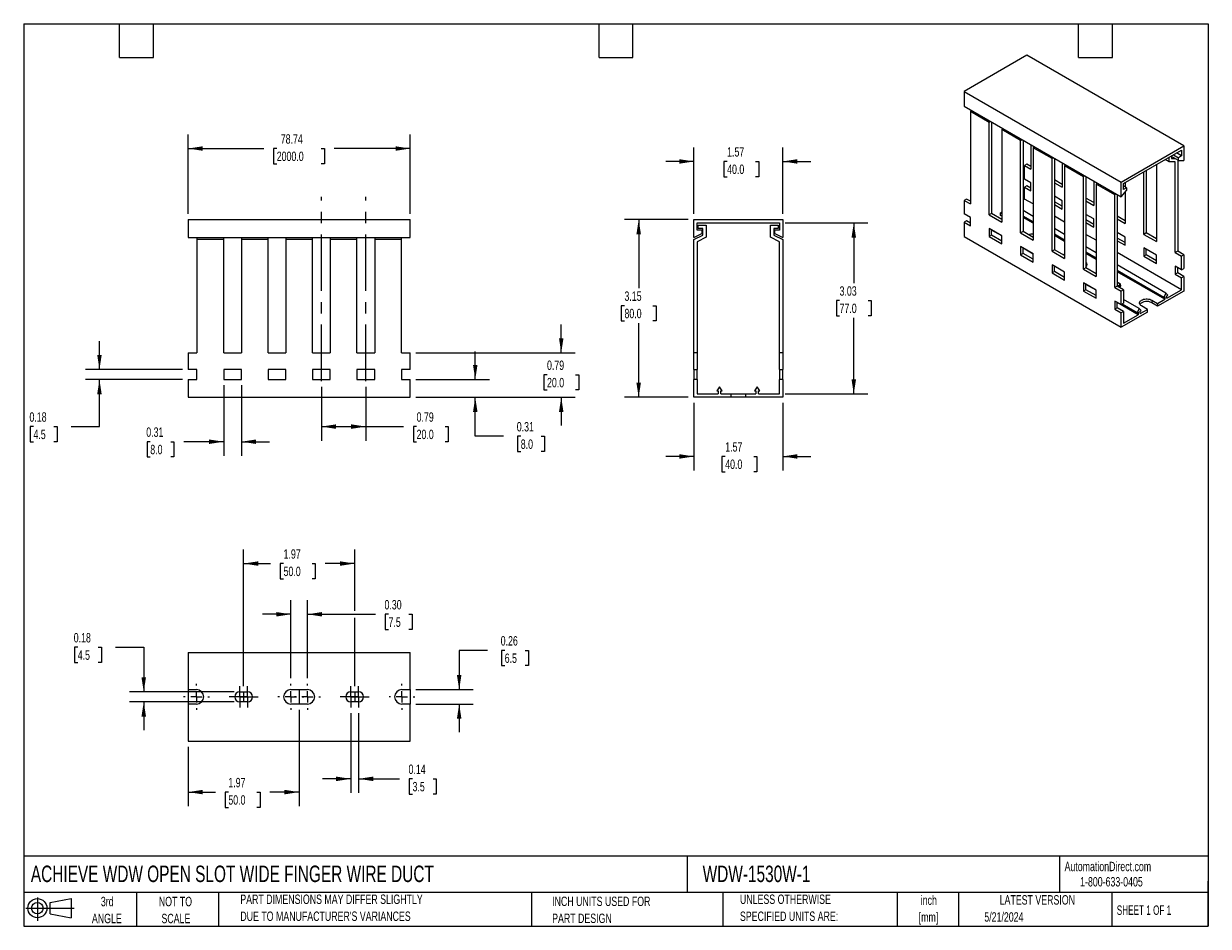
# Model space of a CAD drawing. Header units: inches. Extents: x 0.5 to 21.5, y 0.5 to 16.5.
import ezdxf

# ---------------------------------------------------------------- set-up
doc = ezdxf.new("R2010")
doc.units = ezdxf.units.IN
doc.header["$LTSCALE"] = 2
doc.header["$MEASUREMENT"] = 0
doc.linetypes.add('CENTERX2', pattern=[0.8, 0.5, -0.1, 0.1, -0.1])
doc.layers.add('CENTER', color=40, linetype='CENTERX2')
doc.layers.add('SLD-DEFPOINTS', color=7, linetype='Continuous')
doc.layers.add('DIMENSIONS', color=140, linetype='Continuous', lineweight=25)
doc.layers.add('TEXT', color=140, linetype='Continuous', lineweight=25)
doc.styles.add('SLDTEXTSTYLE0', font='TXT', dxfattribs={"width": 0.7})
doc.styles.add('SLDTEXTSTYLE1', font='TXT', dxfattribs={"width": 0.65})
doc.dimstyles.new('SLDDIMSTYLE0', dxfattribs={"dimtxt": 0.169922, "dimasz": 0.26, "dimexe": 0, "dimexo": 0.0625, "dimgap": 0.04248, "dimtad": 0, "dimtih": 1, "dimtoh": 1, "dimrnd": 1e-09, "dimzin": 12, "dimdsep": 46, "dimtxsty": 'SLDTEXTSTYLE0', "dimsah": 1, "dimcen": 0.09, "dimadec": 0, "dimazin": 3, "dimtfac": 1, "dimtofl": 0, "dimtmove": 0, "dimatfit": 3, "dimfxl": 0, "dimfrac": 2, "dimtolj": 1, "dimtzin": 12, "dimarcsym": 0})
doc.dimstyles.new('SLDDIMSTYLE1', dxfattribs={"dimtxt": 0.169922, "dimasz": 0.26, "dimexe": 0, "dimexo": 0.0625, "dimgap": 0.04248, "dimtad": 0, "dimtih": 1, "dimtoh": 1, "dimrnd": 1e-09, "dimdsep": 46, "dimtxsty": 'SLDTEXTSTYLE0', "dimsah": 1, "dimcen": 0.09, "dimadec": 0, "dimazin": 2, "dimtfac": 1, "dimtofl": 0, "dimtmove": 0, "dimatfit": 3, "dimfxl": 0, "dimfrac": 2, "dimtolj": 1, "dimtzin": 12, "dimarcsym": 0})
doc.dimstyles.new('SLDDIMSTYLE2', dxfattribs={"dimtxt": 0.169922, "dimasz": 0.26, "dimexe": 0, "dimexo": 0.0625, "dimgap": 0.04248, "dimtad": 0, "dimtih": 1, "dimtoh": 1, "dimrnd": 1e-09, "dimdsep": 46, "dimtxsty": 'SLDTEXTSTYLE0', "dimsah": 1, "dimcen": 0.09, "dimadec": 0, "dimazin": 2, "dimtfac": 1, "dimtmove": 0, "dimatfit": 0, "dimfxl": 0, "dimfrac": 2, "dimtolj": 1, "dimtzin": 12, "dimarcsym": 0})
doc.dimstyles.new('SLDDIMSTYLE3', dxfattribs={"dimtxt": 0.169922, "dimasz": 0.26, "dimexe": 0, "dimexo": 0.0625, "dimgap": 0.04248, "dimtad": 0, "dimtih": 1, "dimtoh": 1, "dimrnd": 1e-09, "dimzin": 12, "dimdsep": 46, "dimtxsty": 'SLDTEXTSTYLE0', "dimsah": 1, "dimcen": 0.09, "dimadec": 0, "dimazin": 3, "dimtfac": 1, "dimtmove": 0, "dimatfit": 0, "dimfxl": 0, "dimfrac": 2, "dimtolj": 1, "dimtzin": 12, "dimarcsym": 0})
doc.dimstyles.new('SLDDIMSTYLE4', dxfattribs={"dimtxt": 0.169922, "dimasz": 0.26, "dimexe": 0, "dimexo": 0.0625, "dimgap": 0.04248, "dimtad": 0, "dimtih": 1, "dimtoh": 1, "dimrnd": 1e-09, "dimzin": 0, "dimdsep": 46, "dimtxsty": 'SLDTEXTSTYLE0', "dimsah": 1, "dimcen": 0.09, "dimadec": 0, "dimazin": 0, "dimtfac": 1, "dimtmove": 0, "dimatfit": 0, "dimfxl": 0, "dimfrac": 2, "dimtolj": 1, "dimtzin": 12, "dimarcsym": 0})

# ---------------------------------------------------------------- blocks, each defined once
blk = doc.blocks.new('Block11')
at = {"color": 7, "linetype": 'Continuous', "lineweight": 18}
for p, q in [((0, 0.227), (0.856, 0.227)), ((0.204, 0.418), (0.204, 0)), ((0.431, 0.328), (0.801, 0.396)), ((0.431, 0.126), (0.431, 0.328)), ((0.801, 0.396), (0.801, 0.058)), ((0.431, 0.126), (0.801, 0.058))]:
    blk.add_line(p, q, dxfattribs=at)
for radius in [0.169, 0.101]:
    blk.add_circle((0.204, 0.227), radius, dxfattribs=at)
blk = doc.blocks.new('Block12')
at = {"layer": 'SLD-DEFPOINTS'}
blk.add_blockref('Block11', (0, 0), dxfattribs=at)
blk = doc.blocks.new('_D')
at = {"layer": 'DIMENSIONS'}
for p, q in [((3.415, 13.127), (3.415, 14.537)), ((7.352, 13.127), (7.352, 14.537)), ((3.415, 14.287), (4.756, 14.287)), ((4.986, 14.287), (4.929, 14.287)), ((4.929, 14.287), (4.929, 14.017)), ((5.774, 14.287), (5.831, 14.287)), ((5.831, 14.287), (5.831, 14.017)), ((7.352, 14.287), (6.004, 14.287)), ((4.929, 14.017), (4.986, 14.017)), ((5.831, 14.017), (5.774, 14.017))]:
    blk.add_line(p, q, dxfattribs=at)
for points in [[(3.415, 14.287), (3.675, 14.247), (3.675, 14.327)], [(7.352, 14.287), (7.092, 14.327), (7.092, 14.247)]]:
    blk.add_solid(points, dxfattribs=at)
at = {"layer": 'DIMENSIONS', "char_height": 0.1667, "attachment_point": 1, "style": 'SLDTEXTSTYLE0'}
for s, insert in [('78.74', (5.057, 14.54)), ('2000.0', (4.986, 14.232))]:
    blk.add_mtext(s, dxfattribs=dict(at, insert=insert))
blk = doc.blocks.new('_D_1')
at = {"layer": 'DIMENSIONS'}
for p, q in [((5.777, 10.065), (5.777, 9.108)), ((6.565, 10.065), (6.565, 9.108)), ((5.777, 9.358), (6.565, 9.358)), ((6.565, 9.358), (7.234, 9.358)), ((7.465, 9.358), (7.408, 9.358)), ((7.408, 9.358), (7.408, 9.088)), ((7.97, 9.358), (8.027, 9.358)), ((8.027, 9.358), (8.027, 9.088)), ((7.408, 9.088), (7.465, 9.088)), ((8.027, 9.088), (7.97, 9.088))]:
    blk.add_line(p, q, dxfattribs=at)
for points in [[(5.777, 9.358), (6.037, 9.318), (6.037, 9.398)], [(6.565, 9.358), (6.305, 9.398), (6.305, 9.318)]]:
    blk.add_solid(points, dxfattribs=at)
at = {"layer": 'DIMENSIONS', "char_height": 0.1667, "attachment_point": 1, "style": 'SLDTEXTSTYLE0'}
for s, insert in [('0.79', (7.465, 9.611)), ('20.0', (7.465, 9.303))]:
    blk.add_mtext(s, dxfattribs=dict(at, insert=insert))
blk = doc.blocks.new('_D_2')
at = {"layer": 'DIMENSIONS'}
for p, q in [((4.045, 10.092), (4.045, 8.84)), ((4.36, 10.092), (4.36, 8.84)), ((2.744, 9.09), (2.687, 9.09)), ((2.687, 9.09), (2.687, 8.82)), ((3.107, 9.09), (3.164, 9.09)), ((3.164, 9.09), (3.164, 8.82)), ((4.045, 9.09), (3.337, 9.09)), ((4.36, 9.09), (4.86, 9.09)), ((2.687, 8.82), (2.744, 8.82)), ((3.164, 8.82), (3.107, 8.82))]:
    blk.add_line(p, q, dxfattribs=at)
for points in [[(4.045, 9.09), (3.785, 9.13), (3.785, 9.05)], [(4.36, 9.09), (4.62, 9.05), (4.62, 9.13)]]:
    blk.add_solid(points, dxfattribs=at)
at = {"layer": 'DIMENSIONS', "char_height": 0.1667, "attachment_point": 1, "style": 'SLDTEXTSTYLE0'}
for s, insert in [('0.31', (2.673, 9.343)), ('8.0', (2.744, 9.035))]:
    blk.add_mtext(s, dxfattribs=dict(at, insert=insert))
blk = doc.blocks.new('_D_3')
at = {"layer": 'DIMENSIONS'}
for p, q in [((10.029, 10.665), (10.029, 11.165)), ((7.452, 10.665), (10.279, 10.665)), ((9.777, 10.277), (9.72, 10.277)), ((9.72, 10.277), (9.72, 10.007)), ((10.282, 10.277), (10.339, 10.277)), ((10.339, 10.277), (10.339, 10.007)), ((7.452, 9.877), (10.279, 9.877)), ((9.72, 10.007), (9.777, 10.007)), ((10.029, 9.877), (10.029, 9.377)), ((10.339, 10.007), (10.282, 10.007))]:
    blk.add_line(p, q, dxfattribs=at)
for points in [[(10.029, 10.665), (10.069, 10.925), (9.989, 10.925)], [(10.029, 9.877), (9.989, 9.617), (10.069, 9.617)]]:
    blk.add_solid(points, dxfattribs=at)
at = {"layer": 'DIMENSIONS', "char_height": 0.1667, "attachment_point": 1, "style": 'SLDTEXTSTYLE0'}
for s, insert in [('0.79', (9.777, 10.529)), ('20.0', (9.777, 10.221))]:
    blk.add_mtext(s, dxfattribs=dict(at, insert=insert))
blk = doc.blocks.new('_D_4')
at = {"layer": 'DIMENSIONS'}
for p, q in [((1.843, 10.37), (1.843, 10.87)), ((3.315, 10.37), (1.593, 10.37)), ((3.315, 10.192), (1.593, 10.192)), ((1.843, 9.358), (1.843, 10.192)), ((0.673, 9.358), (0.616, 9.358)), ((0.616, 9.358), (0.616, 9.088)), ((1.037, 9.358), (1.094, 9.358)), ((1.094, 9.358), (1.094, 9.088)), ((1.343, 9.358), (1.843, 9.358)), ((0.616, 9.088), (0.673, 9.088)), ((1.094, 9.088), (1.037, 9.088))]:
    blk.add_line(p, q, dxfattribs=at)
for points in [[(1.843, 10.37), (1.883, 10.63), (1.803, 10.63)], [(1.843, 10.192), (1.803, 9.932), (1.883, 9.932)]]:
    blk.add_solid(points, dxfattribs=at)
at = {"layer": 'DIMENSIONS', "char_height": 0.1667, "attachment_point": 1, "style": 'SLDTEXTSTYLE0'}
for s, insert in [('0.18', (0.602, 9.611)), ('4.5', (0.673, 9.303))]:
    blk.add_mtext(s, dxfattribs=dict(at, insert=insert))
blk = doc.blocks.new('_D_5')
at = {"layer": 'DIMENSIONS'}
for p, q in [((8.505, 10.192), (8.505, 10.692)), ((7.452, 10.192), (8.755, 10.192)), ((7.452, 9.877), (8.755, 9.877)), ((8.505, 9.186), (8.505, 9.877)), ((9.005, 9.186), (8.505, 9.186)), ((9.312, 9.186), (9.254, 9.186)), ((9.254, 9.186), (9.254, 8.916)), ((9.675, 9.186), (9.732, 9.186)), ((9.732, 9.186), (9.732, 8.916)), ((9.254, 8.916), (9.312, 8.916)), ((9.732, 8.916), (9.675, 8.916))]:
    blk.add_line(p, q, dxfattribs=at)
for points in [[(8.505, 10.192), (8.545, 10.452), (8.465, 10.452)], [(8.505, 9.877), (8.465, 9.617), (8.545, 9.617)]]:
    blk.add_solid(points, dxfattribs=at)
at = {"layer": 'DIMENSIONS', "char_height": 0.1667, "attachment_point": 1, "style": 'SLDTEXTSTYLE0'}
for s, insert in [('0.31', (9.241, 9.439)), ('8.0', (9.312, 9.13))]:
    blk.add_mtext(s, dxfattribs=dict(at, insert=insert))
blk = doc.blocks.new('_D_6')
at = {"layer": 'DIMENSIONS'}
for p, q in [((12.281, 13.027), (11.152, 13.027)), ((11.402, 13.027), (11.402, 11.809)), ((11.15, 11.501), (11.093, 11.501)), ((11.093, 11.501), (11.093, 11.231)), ((11.655, 11.501), (11.712, 11.501)), ((11.712, 11.501), (11.712, 11.231)), ((11.093, 11.231), (11.15, 11.231)), ((11.402, 9.877), (11.402, 11.193)), ((11.712, 11.231), (11.655, 11.231)), ((12.281, 9.877), (11.152, 9.877))]:
    blk.add_line(p, q, dxfattribs=at)
for points in [[(11.402, 13.027), (11.362, 12.767), (11.442, 12.767)], [(11.402, 9.877), (11.442, 10.137), (11.362, 10.137)]]:
    blk.add_solid(points, dxfattribs=at)
at = {"layer": 'DIMENSIONS', "char_height": 0.1667, "attachment_point": 1, "style": 'SLDTEXTSTYLE0'}
for s, insert in [('3.15', (11.15, 11.754)), ('80.0', (11.15, 11.446))]:
    blk.add_mtext(s, dxfattribs=dict(at, insert=insert))
blk = doc.blocks.new('_D_7')
at = {"layer": 'DIMENSIONS'}
for p, q in [((12.381, 13.127), (12.381, 14.308)), ((13.956, 13.127), (13.956, 14.308)), ((12.381, 14.058), (11.881, 14.058)), ((12.97, 14.058), (12.913, 14.058)), ((12.913, 14.058), (12.913, 13.788)), ((13.475, 14.058), (13.532, 14.058)), ((13.532, 14.058), (13.532, 13.788)), ((13.956, 14.058), (14.456, 14.058)), ((12.913, 13.788), (12.97, 13.788)), ((13.532, 13.788), (13.475, 13.788))]:
    blk.add_line(p, q, dxfattribs=at)
for points in [[(12.381, 14.058), (12.121, 14.098), (12.121, 14.018)], [(13.956, 14.058), (14.216, 14.018), (14.216, 14.098)]]:
    blk.add_solid(points, dxfattribs=at)
at = {"layer": 'DIMENSIONS', "char_height": 0.1667, "attachment_point": 1, "style": 'SLDTEXTSTYLE0'}
for s, insert in [('1.57', (12.97, 14.311)), ('40.0', (12.97, 14.003))]:
    blk.add_mtext(s, dxfattribs=dict(at, insert=insert))
blk = doc.blocks.new('_D_8')
at = {"layer": 'DIMENSIONS'}
for p, q in [((13.996, 12.968), (15.465, 12.968)), ((15.215, 12.968), (15.215, 11.901)), ((14.963, 11.593), (14.906, 11.593)), ((14.906, 11.593), (14.906, 11.322)), ((15.468, 11.593), (15.525, 11.593)), ((15.525, 11.593), (15.525, 11.322)), ((14.906, 11.322), (14.963, 11.322)), ((15.215, 9.937), (15.215, 11.284)), ((15.525, 11.322), (15.468, 11.322)), ((13.996, 9.937), (15.465, 9.937))]:
    blk.add_line(p, q, dxfattribs=at)
for points in [[(15.215, 12.968), (15.175, 12.708), (15.255, 12.708)], [(15.215, 9.937), (15.255, 10.197), (15.175, 10.197)]]:
    blk.add_solid(points, dxfattribs=at)
at = {"layer": 'DIMENSIONS', "char_height": 0.1667, "attachment_point": 1, "style": 'SLDTEXTSTYLE0'}
for s, insert in [('3.03', (14.963, 11.845)), ('77.0', (14.963, 11.537))]:
    blk.add_mtext(s, dxfattribs=dict(at, insert=insert))
blk = doc.blocks.new('_D_9')
at = {"layer": 'DIMENSIONS'}
for p, q in [((12.381, 9.777), (12.381, 8.579)), ((13.956, 9.777), (13.956, 8.579)), ((12.381, 8.829), (11.881, 8.829)), ((12.936, 8.829), (12.879, 8.829)), ((12.879, 8.829), (12.879, 8.559)), ((13.441, 8.829), (13.498, 8.829)), ((13.498, 8.829), (13.498, 8.559)), ((13.956, 8.829), (14.456, 8.829)), ((12.879, 8.559), (12.936, 8.559)), ((13.498, 8.559), (13.441, 8.559))]:
    blk.add_line(p, q, dxfattribs=at)
for points in [[(12.381, 8.829), (12.121, 8.869), (12.121, 8.789)], [(13.956, 8.829), (14.216, 8.789), (14.216, 8.869)]]:
    blk.add_solid(points, dxfattribs=at)
at = {"layer": 'DIMENSIONS', "char_height": 0.1667, "attachment_point": 1, "style": 'SLDTEXTSTYLE0'}
for s, insert in [('1.57', (12.936, 9.082)), ('40.0', (12.936, 8.774))]:
    blk.add_mtext(s, dxfattribs=dict(at, insert=insert))
blk = doc.blocks.new('_D_10')
at = {"layer": 'DIMENSIONS'}
for p, q in [((4.399, 4.756), (4.399, 7.18)), ((6.368, 6.091), (6.368, 7.18)), ((4.399, 6.93), (4.876, 6.93)), ((5.107, 6.93), (5.049, 6.93)), ((5.049, 6.93), (5.049, 6.66)), ((5.611, 6.93), (5.669, 6.93)), ((5.669, 6.93), (5.669, 6.66)), ((6.368, 6.93), (5.842, 6.93)), ((5.049, 6.66), (5.107, 6.66)), ((5.669, 6.66), (5.611, 6.66)), ((6.368, 4.756), (6.368, 5.971))]:
    blk.add_line(p, q, dxfattribs=at)
for points in [[(4.399, 6.93), (4.659, 6.89), (4.659, 6.97)], [(6.368, 6.93), (6.108, 6.97), (6.108, 6.89)]]:
    blk.add_solid(points, dxfattribs=at)
at = {"layer": 'DIMENSIONS', "char_height": 0.1667, "attachment_point": 1, "style": 'SLDTEXTSTYLE0'}
for s, insert in [('1.97', (5.107, 7.183)), ('50.0', (5.107, 6.875))]:
    blk.add_mtext(s, dxfattribs=dict(at, insert=insert))
blk = doc.blocks.new('_D_11')
at = {"layer": 'DIMENSIONS'}
for p, q in [((5.383, 4.34), (5.383, 2.629)), ((3.415, 3.68), (3.415, 2.629)), ((3.415, 2.879), (3.898, 2.879)), ((4.128, 2.879), (4.071, 2.879)), ((4.071, 2.879), (4.071, 2.608)), ((4.633, 2.879), (4.69, 2.879)), ((4.69, 2.879), (4.69, 2.608)), ((5.383, 2.879), (4.863, 2.879)), ((4.071, 2.608), (4.128, 2.608)), ((4.69, 2.608), (4.633, 2.608))]:
    blk.add_line(p, q, dxfattribs=at)
for points in [[(3.415, 2.879), (3.675, 2.839), (3.675, 2.919)], [(5.383, 2.879), (5.123, 2.919), (5.123, 2.839)]]:
    blk.add_solid(points, dxfattribs=at)
at = {"layer": 'DIMENSIONS', "char_height": 0.1667, "attachment_point": 1, "style": 'SLDTEXTSTYLE0'}
for s, insert in [('1.97', (4.128, 3.131)), ('50.0', (4.128, 2.823))]:
    blk.add_mtext(s, dxfattribs=dict(at, insert=insert))
blk = doc.blocks.new('_D_12')
at = {"layer": 'DIMENSIONS'}
for p, q in [((8.72, 5.391), (8.22, 5.391)), ((8.22, 5.391), (8.22, 4.696)), ((9.027, 5.391), (8.969, 5.391)), ((8.969, 5.391), (8.969, 5.121)), ((9.39, 5.391), (9.447, 5.391)), ((9.447, 5.391), (9.447, 5.121)), ((8.969, 5.121), (9.027, 5.121)), ((9.447, 5.121), (9.39, 5.121)), ((7.452, 4.696), (8.47, 4.696)), ((7.452, 4.44), (8.47, 4.44)), ((8.22, 4.44), (8.22, 3.94))]:
    blk.add_line(p, q, dxfattribs=at)
for points in [[(8.22, 4.696), (8.26, 4.956), (8.18, 4.956)], [(8.22, 4.44), (8.18, 4.18), (8.26, 4.18)]]:
    blk.add_solid(points, dxfattribs=at)
at = {"layer": 'DIMENSIONS', "char_height": 0.1667, "attachment_point": 1, "style": 'SLDTEXTSTYLE0'}
for s, insert in [('0.26', (8.956, 5.644)), ('6.5', (9.027, 5.336))]:
    blk.add_mtext(s, dxfattribs=dict(at, insert=insert))
blk = doc.blocks.new('_D_13')
at = {"layer": 'DIMENSIONS'}
for p, q in [((6.299, 4.279), (6.299, 2.864)), ((6.437, 4.279), (6.437, 2.864)), ((6.299, 3.114), (5.799, 3.114)), ((6.437, 3.114), (7.162, 3.114)), ((7.393, 3.114), (7.336, 3.114)), ((7.336, 3.114), (7.336, 2.844)), ((7.756, 3.114), (7.813, 3.114)), ((7.813, 3.114), (7.813, 2.844)), ((7.336, 2.844), (7.393, 2.844)), ((7.813, 2.844), (7.756, 2.844))]:
    blk.add_line(p, q, dxfattribs=at)
for points in [[(6.299, 3.114), (6.039, 3.154), (6.039, 3.074)], [(6.437, 3.114), (6.697, 3.074), (6.697, 3.154)]]:
    blk.add_solid(points, dxfattribs=at)
at = {"layer": 'DIMENSIONS', "char_height": 0.1667, "attachment_point": 1, "style": 'SLDTEXTSTYLE0'}
for s, insert in [('0.14', (7.322, 3.367)), ('3.5', (7.393, 3.059))]:
    blk.add_mtext(s, dxfattribs=dict(at, insert=insert))
blk = doc.blocks.new('_D_14')
at = {"layer": 'DIMENSIONS'}
for p, q in [((5.236, 4.896), (5.236, 6.281)), ((5.531, 4.896), (5.531, 6.281)), ((5.236, 6.031), (4.736, 6.031)), ((5.531, 6.031), (6.736, 6.031)), ((6.967, 6.031), (6.91, 6.031)), ((6.91, 6.031), (6.91, 5.761)), ((7.33, 6.031), (7.387, 6.031)), ((7.387, 6.031), (7.387, 5.761)), ((6.91, 5.761), (6.967, 5.761)), ((7.387, 5.761), (7.33, 5.761))]:
    blk.add_line(p, q, dxfattribs=at)
for points in [[(5.236, 6.031), (4.976, 6.071), (4.976, 5.991)], [(5.531, 6.031), (5.791, 5.991), (5.791, 6.071)]]:
    blk.add_solid(points, dxfattribs=at)
at = {"layer": 'DIMENSIONS', "char_height": 0.1667, "attachment_point": 1, "style": 'SLDTEXTSTYLE0'}
for s, insert in [('0.30', (6.896, 6.284)), ('7.5', (6.967, 5.975))]:
    blk.add_mtext(s, dxfattribs=dict(at, insert=insert))
blk = doc.blocks.new('_D_15')
at = {"layer": 'DIMENSIONS'}
for p, q in [((1.458, 5.447), (1.401, 5.447)), ((1.401, 5.447), (1.401, 5.176)), ((1.821, 5.447), (1.878, 5.447)), ((1.878, 5.447), (1.878, 5.176)), ((2.128, 5.447), (2.628, 5.447)), ((2.628, 5.447), (2.628, 4.656)), ((1.401, 5.176), (1.458, 5.176)), ((1.878, 5.176), (1.821, 5.176)), ((4.23, 4.656), (2.378, 4.656)), ((4.23, 4.479), (2.378, 4.479)), ((2.628, 4.479), (2.628, 3.979))]:
    blk.add_line(p, q, dxfattribs=at)
for points in [[(2.628, 4.656), (2.668, 4.916), (2.588, 4.916)], [(2.628, 4.479), (2.588, 4.219), (2.668, 4.219)]]:
    blk.add_solid(points, dxfattribs=at)
at = {"layer": 'DIMENSIONS', "char_height": 0.1667, "attachment_point": 1, "style": 'SLDTEXTSTYLE0'}
for s, insert in [('0.18', (1.387, 5.699)), ('4.5', (1.458, 5.391))]:
    blk.add_mtext(s, dxfattribs=dict(at, insert=insert))
blk = doc.blocks.new('SW_CENTERMARKSYMBOL_0')
at = {"layer": 'CENTER', "color": 0}
for p, q in [((0, 0.2), (0, 0.228)), ((-0.2, 0), (-0.228, 0)), ((0, 0), (-0.1, 0)), ((0, 0), (0, 0.1)), ((0, 0), (0, -0.1)), ((0, 0), (0.1, 0)), ((0.2, 0), (0.228, 0)), ((0, -0.2), (0, -0.228))]:
    blk.add_line(p, q, dxfattribs=at)
blk = doc.blocks.new('SW_CENTERMARKSYMBOL_1')
at = {"layer": 'CENTER', "color": 0}
for p, q in [((-0.1, 0), (-0.189, 0)), ((0, 0), (-0.1, 0)), ((0, 0.1), (0, 0.189)), ((0, 0), (0, 0.1)), ((0, 0), (0, -0.1)), ((0, 0), (0.1, 0)), ((0.1, 0), (0.189, 0)), ((0, -0.1), (0, -0.189))]:
    blk.add_line(p, q, dxfattribs=at)
blk = doc.blocks.new('SW_CENTERMARKSYMBOL_2')
at = {"layer": 'CENTER', "color": 0}
for p, q in [((-0.1, 0), (-0.189, 0)), ((0, 0), (-0.1, 0)), ((0, 0.1), (0, 0.189)), ((0, 0), (0, 0.1)), ((0, 0), (0, -0.1)), ((0, 0), (0.1, 0)), ((0.1, 0), (0.189, 0)), ((0, -0.1), (0, -0.189))]:
    blk.add_line(p, q, dxfattribs=at)
blk = doc.blocks.new('SW_CENTERMARKSYMBOL_3')
at = {"layer": 'CENTER', "color": 0}
for p, q in [((0, 0.2), (0, 0.228)), ((-0.2, 0), (-0.228, 0)), ((0, 0), (-0.1, 0)), ((0, 0), (0, 0.1)), ((0, 0), (0, -0.1)), ((0, 0), (0.1, 0)), ((0.2, 0), (0.228, 0)), ((0, -0.2), (0, -0.228))]:
    blk.add_line(p, q, dxfattribs=at)
blk = doc.blocks.new('SW_CENTERMARKSYMBOL_4')
at = {"layer": 'CENTER', "color": 0}
for p, q in [((0, 0.2), (0, 0.228)), ((-0.2, 0), (-0.228, 0)), ((0, 0), (-0.1, 0)), ((0, 0), (0, 0.1)), ((0, 0), (0, -0.1)), ((0, 0), (0.1, 0)), ((0.2, 0), (0.228, 0)), ((0, -0.2), (0, -0.228))]:
    blk.add_line(p, q, dxfattribs=at)
blk = doc.blocks.new('SW_CENTERMARKSYMBOL_5')
at = {"layer": 'CENTER', "color": 0}
for p, q in [((-0.1, 0), (-0.189, 0)), ((0, 0), (-0.1, 0)), ((0, 0.1), (0, 0.189)), ((0, 0), (0, 0.1)), ((0, 0), (0, -0.1)), ((0, 0), (0.1, 0)), ((0.1, 0), (0.189, 0)), ((0, -0.1), (0, -0.189))]:
    blk.add_line(p, q, dxfattribs=at)
blk = doc.blocks.new('SW_CENTERMARKSYMBOL_6')
at = {"layer": 'CENTER', "color": 0}
for p, q in [((-0.1, 0), (-0.189, 0)), ((0, 0), (-0.1, 0)), ((0, 0.1), (0, 0.189)), ((0, 0), (0, 0.1)), ((0, 0), (0, -0.1)), ((0, 0), (0.1, 0)), ((0.1, 0), (0.189, 0)), ((0, -0.1), (0, -0.189))]:
    blk.add_line(p, q, dxfattribs=at)
blk = doc.blocks.new('SW_CENTERMARKSYMBOL_7')
at = {"layer": 'CENTER', "color": 0}
for p, q in [((0, 0.2), (0, 0.228)), ((-0.2, 0), (-0.228, 0)), ((0, 0), (-0.1, 0)), ((0, 0), (0, 0.1)), ((0, 0), (0, -0.1)), ((0, 0), (0.1, 0)), ((0.2, 0), (0.228, 0)), ((0, -0.2), (0, -0.228))]:
    blk.add_line(p, q, dxfattribs=at)

msp = doc.modelspace()

# ---------------------------------------------------------------- linework, layer by layer
for p, q in [((18.285, 15.94), (17.171, 15.297)), ((21.069, 14.333), (18.285, 15.94)), ((17.171, 15.297), (17.171, 15.04)), ((17.171, 15.297), (19.955, 13.69)), ((17.171, 15.04), (19.955, 13.433)), ((17.301, 14.965), (17.282, 14.943)), ((17.282, 14.943), (17.282, 13.304)), ((17.616, 14.75), (17.282, 14.943)), ((17.616, 14.75), (17.635, 14.772)), ((17.616, 13.111), (17.616, 14.75)), ((17.666, 14.754), (17.658, 14.745)), ((17.658, 14.745), (17.658, 13.135)), ((17.858, 14.643), (17.839, 14.622)), ((17.839, 14.622), (17.839, 12.982)), ((18.173, 14.429), (17.839, 14.622)), ((18.173, 14.429), (18.192, 14.45)), ((18.173, 12.79), (18.173, 14.429)), ((18.223, 14.433), (18.215, 14.423)), ((18.215, 14.423), (18.215, 12.814)), ((18.354, 14.357), (18.354, 13.923)), ((18.415, 14.322), (18.396, 14.3)), ((18.396, 14.3), (18.396, 12.661)), ((18.73, 14.108), (18.396, 14.3)), ((19.955, 13.69), (21.069, 14.333)), ((21.069, 14.333), (21.069, 14.075)), ((18.73, 14.108), (18.749, 14.129)), ((18.73, 12.468), (18.73, 14.108)), ((18.78, 14.111), (18.772, 14.102)), ((18.772, 14.102), (18.772, 12.492)), ((19.997, 13.666), (21.027, 14.26)), ((20.804, 14.054), (20.736, 14.093)), ((20.804, 14.054), (20.804, 14.132)), ((20.846, 14.156), (20.846, 14.108)), ((20.971, 14.075), (20.846, 14.148)), ((20.846, 14.108), (20.915, 14.108)), ((20.881, 14.176), (20.971, 14.124)), ((21.027, 14.156), (20.936, 14.208)), ((20.957, 14.084), (20.957, 12.468)), ((21.027, 14.156), (20.971, 14.124)), ((20.971, 14.075), (20.971, 14.124)), ((20.971, 14.075), (21.069, 14.075)), ((21.027, 14.26), (21.027, 14.156)), ((18.285, 14.011), (18.243, 13.987)), ((18.243, 13.746), (18.243, 13.987)), ((18.243, 13.987), (18.354, 13.923)), ((18.354, 13.971), (18.285, 14.011)), ((18.911, 14.035), (18.911, 13.601)), ((18.971, 14), (18.953, 13.979)), ((18.953, 13.979), (18.953, 12.34)), ((19.287, 13.786), (18.953, 13.979)), ((20.359, 12.765), (20.359, 13.875)), ((20.4, 13.899), (20.4, 12.79)), ((20.581, 14.003), (20.581, 12.637)), ((20.915, 14.054), (20.804, 14.054)), ((20.915, 12.444), (20.915, 14.054)), ((18.354, 13.681), (18.243, 13.746)), ((18.354, 13.537), (18.354, 13.681)), ((18.911, 13.649), (18.772, 13.73)), ((18.772, 13.681), (18.911, 13.601)), ((19.287, 13.786), (19.305, 13.808)), ((19.287, 12.147), (19.287, 13.786)), ((19.337, 13.79), (19.329, 13.781)), ((19.329, 13.781), (19.329, 12.171)), ((19.468, 13.714), (19.468, 13.28)), ((19.528, 13.679), (19.51, 13.658)), ((19.844, 13.465), (19.51, 13.658)), ((19.51, 13.658), (19.51, 12.018)), ((19.955, 13.433), (19.955, 13.69)), ((19.997, 13.561), (19.997, 13.666)), ((20.025, 13.682), (20.025, 13.609)), ((18.285, 13.625), (18.243, 13.601)), ((18.243, 13.392), (18.243, 13.601)), ((18.243, 13.601), (18.354, 13.537)), ((18.354, 13.585), (18.285, 13.625)), ((18.911, 13.36), (18.772, 13.44)), ((19.844, 13.465), (19.862, 13.486)), ((19.844, 11.825), (19.844, 13.465)), ((19.893, 13.468), (19.885, 13.459)), ((19.885, 13.459), (19.885, 11.849)), ((19.955, 13.433), (20.052, 13.545)), ((20.052, 13.593), (19.997, 13.626)), ((20.052, 13.593), (19.997, 13.561)), ((20.025, 13.513), (20.025, 12.958)), ((20.052, 13.593), (20.052, 13.545)), ((17.213, 13.392), (17.171, 13.368)), ((17.171, 13.368), (17.171, 13.127)), ((17.171, 13.368), (17.282, 13.304)), ((17.282, 13.352), (17.213, 13.392)), ((18.243, 13.392), (18.215, 13.376)), ((18.396, 13.304), (18.243, 13.392)), ((18.911, 13.264), (18.772, 13.344)), ((18.772, 13.296), (18.911, 13.215)), ((18.911, 13.215), (18.911, 13.36)), ((19.468, 13.328), (19.329, 13.408)), ((19.329, 13.36), (19.468, 13.28)), ((3.415, 13.027), (3.415, 12.712)), ((3.415, 13.027), (7.352, 13.027)), ((7.352, 12.712), (7.352, 13.027)), ((12.381, 12.712), (12.381, 13.027)), ((12.381, 13.027), (13.956, 13.027)), ((13.956, 13.027), (13.956, 12.712)), ((17.282, 13.063), (17.171, 13.127)), ((17.282, 12.918), (17.282, 13.063)), ((17.658, 13.135), (17.616, 13.111)), ((17.616, 13.111), (17.839, 12.982)), ((17.839, 13.031), (17.658, 13.135)), ((17.839, 13.159), (17.818, 13.147)), ((17.818, 13.147), (17.839, 13.135)), ((17.818, 13.099), (17.818, 13.147)), ((17.839, 13.087), (17.818, 13.099)), ((18.396, 13.084), (18.215, 13.188)), ((18.396, 12.986), (18.215, 13.09)), ((18.396, 12.963), (18.215, 13.067)), ((18.953, 12.982), (18.772, 13.087)), ((19.468, 13.039), (19.329, 13.119)), ((19.468, 12.942), (19.329, 13.023)), ((19.468, 12.894), (19.468, 13.039)), ((20.025, 13.006), (19.885, 13.087)), ((19.885, 13.039), (20.025, 12.958)), ((12.44, 12.968), (13.896, 12.968)), ((12.44, 12.84), (12.44, 12.968)), ((12.519, 12.84), (12.44, 12.84)), ((12.459, 12.87), (12.459, 12.929)), ((12.459, 12.929), (12.597, 12.929)), ((12.538, 12.87), (12.459, 12.87)), ((12.519, 12.84), (12.519, 12.781)), ((12.538, 12.751), (12.538, 12.87)), ((12.597, 12.929), (12.597, 12.715)), ((13.739, 12.715), (13.739, 12.929)), ((13.739, 12.929), (13.877, 12.929)), ((13.877, 12.87), (13.798, 12.87)), ((13.798, 12.87), (13.798, 12.751)), ((13.818, 12.781), (13.818, 12.84)), ((13.896, 12.84), (13.818, 12.84)), ((13.877, 12.929), (13.877, 12.87)), ((13.896, 12.968), (13.896, 12.84)), ((17.213, 13.006), (17.171, 12.982)), ((17.171, 12.982), (17.171, 12.725)), ((17.171, 12.982), (17.282, 12.918)), ((17.282, 12.966), (17.213, 13.006)), ((17.839, 12.741), (17.616, 12.87)), ((17.616, 12.87), (17.616, 12.725)), ((17.658, 12.749), (17.658, 12.846)), ((17.839, 12.738), (17.658, 12.842)), ((18.215, 12.814), (18.173, 12.79)), ((18.396, 12.709), (18.215, 12.814)), ((18.953, 12.762), (18.772, 12.867)), ((19.329, 12.974), (19.468, 12.894)), ((3.415, 12.712), (7.352, 12.712)), ((3.572, 12.712), (3.572, 12.673)), ((3.572, 12.673), (3.572, 10.665)), ((4.045, 12.673), (3.572, 12.673)), ((4.045, 12.673), (4.045, 12.712)), ((4.045, 10.665), (4.045, 12.673)), ((4.36, 12.712), (4.36, 12.673)), ((4.36, 12.673), (4.36, 10.665)), ((4.832, 12.673), (4.36, 12.673)), ((4.832, 12.673), (4.832, 12.712)), ((4.832, 10.665), (4.832, 12.673)), ((5.147, 12.712), (5.147, 12.673)), ((5.147, 12.673), (5.147, 10.665)), ((5.62, 12.673), (5.147, 12.673)), ((5.62, 12.673), (5.62, 12.712)), ((5.62, 10.665), (5.62, 12.673)), ((5.935, 12.712), (5.935, 12.673)), ((5.935, 12.673), (5.935, 10.665)), ((6.407, 12.673), (5.935, 12.673)), ((6.407, 12.673), (6.407, 12.712)), ((6.407, 10.665), (6.407, 12.673)), ((6.722, 12.712), (6.722, 12.673)), ((7.195, 12.673), (6.722, 12.673)), ((6.722, 12.673), (6.722, 10.665)), ((7.195, 12.673), (7.195, 12.712)), ((7.195, 10.665), (7.195, 12.673)), ((12.381, 12.712), (12.519, 12.781)), ((12.381, 12.673), (12.538, 12.751)), ((12.381, 10.665), (12.381, 12.673)), ((12.597, 12.715), (12.44, 12.636)), ((12.44, 12.636), (12.44, 10.665)), ((13.896, 12.636), (13.739, 12.715)), ((13.798, 12.751), (13.956, 12.673)), ((13.818, 12.781), (13.956, 12.712)), ((13.896, 10.665), (13.896, 12.636)), ((13.956, 12.673), (13.956, 10.665)), ((17.171, 12.725), (19.955, 11.118)), ((17.658, 12.749), (17.616, 12.725)), ((17.616, 12.725), (17.839, 12.597)), ((17.839, 12.645), (17.658, 12.749)), ((17.839, 12.597), (17.839, 12.741)), ((18.173, 12.79), (18.396, 12.661)), ((18.953, 12.665), (18.772, 12.769)), ((18.953, 12.642), (18.772, 12.746)), ((19.51, 12.661), (19.329, 12.765)), ((20.025, 12.717), (19.885, 12.798)), ((20.025, 12.621), (19.885, 12.701)), ((19.885, 12.653), (20.025, 12.573)), ((20.025, 12.573), (20.025, 12.717)), ((20.4, 12.79), (20.359, 12.765)), ((20.359, 12.765), (20.581, 12.637)), ((20.581, 12.685), (20.4, 12.79)), ((18.396, 12.42), (18.173, 12.548)), ((18.173, 12.548), (18.173, 12.404)), ((18.215, 12.428), (18.173, 12.404)), ((18.173, 12.404), (18.396, 12.275)), ((18.215, 12.428), (18.215, 12.524)), ((18.396, 12.417), (18.215, 12.521)), ((18.396, 12.323), (18.215, 12.428)), ((18.396, 12.275), (18.396, 12.42)), ((18.772, 12.492), (18.73, 12.468)), ((18.73, 12.468), (18.953, 12.34)), ((18.953, 12.388), (18.772, 12.492)), ((19.51, 12.441), (19.329, 12.545)), ((19.51, 12.343), (19.329, 12.448)), ((19.51, 12.32), (19.329, 12.425)), ((21.027, 11.785), (19.885, 12.444)), ((20.581, 12.396), (20.359, 12.524)), ((20.359, 12.524), (20.359, 12.38)), ((20.4, 12.404), (20.359, 12.38)), ((20.4, 12.404), (20.4, 12.5)), ((20.581, 12.299), (20.4, 12.404)), ((20.581, 12.251), (20.581, 12.396)), ((20.957, 12.468), (20.915, 12.444)), ((20.915, 12.444), (21.027, 12.38)), ((21.069, 12.404), (20.957, 12.468)), ((21.069, 12.404), (21.027, 12.38)), ((21.069, 12.404), (21.069, 12.163)), ((18.953, 12.098), (18.73, 12.227)), ((18.73, 12.227), (18.73, 12.082)), ((18.772, 12.106), (18.772, 12.203)), ((18.953, 12.095), (18.772, 12.2)), ((20.748, 11.726), (19.885, 12.224)), ((20.359, 12.38), (20.581, 12.251)), ((21.027, 12.139), (20.915, 12.203)), ((20.915, 12.203), (20.915, 12.058)), ((21.027, 12.139), (21.027, 12.38)), ((18.772, 12.106), (18.73, 12.082)), ((18.73, 12.082), (18.953, 11.954)), ((18.953, 12.002), (18.772, 12.106)), ((18.953, 11.954), (18.953, 12.098)), ((19.329, 12.171), (19.287, 12.147)), ((19.287, 12.147), (19.51, 12.018)), ((19.51, 12.066), (19.329, 12.171)), ((20.714, 11.648), (19.885, 12.126)), ((20.732, 11.615), (19.885, 12.103)), ((20.957, 12.082), (20.915, 12.058)), ((20.915, 12.058), (21.027, 11.994)), ((20.957, 12.082), (20.957, 12.179)), ((21.069, 12.018), (20.957, 12.082)), ((21.027, 12.139), (21.069, 12.163)), ((21.069, 12.018), (21.027, 11.994)), ((21.027, 11.785), (21.027, 11.994)), ((21.069, 12.018), (21.069, 11.761)), ((19.51, 11.777), (19.287, 11.906)), ((19.287, 11.906), (19.287, 11.761)), ((19.329, 11.785), (19.287, 11.761)), ((19.287, 11.761), (19.51, 11.632)), ((19.329, 11.785), (19.329, 11.881)), ((19.51, 11.774), (19.329, 11.878)), ((19.51, 11.681), (19.329, 11.785)), ((19.51, 11.632), (19.51, 11.777)), ((19.885, 11.849), (19.844, 11.825)), ((19.844, 11.825), (19.955, 11.761)), ((19.885, 11.922), (19.927, 11.897)), ((19.927, 11.849), (19.885, 11.873)), ((19.997, 11.785), (19.885, 11.849)), ((19.927, 11.897), (19.927, 11.849)), ((19.997, 11.785), (19.955, 11.761)), ((19.955, 11.52), (19.955, 11.761)), ((19.997, 11.785), (19.997, 11.544)), ((21.069, 11.761), (20.602, 11.492)), ((20.765, 11.634), (21.027, 11.785)), ((19.955, 11.52), (19.844, 11.584)), ((19.844, 11.584), (19.844, 11.44)), ((19.885, 11.464), (19.885, 11.56)), ((20.258, 11.341), (19.885, 11.557)), ((20.275, 11.453), (19.997, 11.613)), ((20.498, 11.6), (20.602, 11.54)), ((20.498, 11.6), (20.498, 11.552)), ((20.602, 11.492), (20.498, 11.552)), ((20.602, 11.54), (20.732, 11.615)), ((20.748, 11.726), (20.714, 11.648)), ((20.714, 11.648), (20.732, 11.658)), ((20.732, 11.658), (20.732, 11.615)), ((20.783, 11.688), (20.748, 11.726)), ((20.765, 11.677), (20.783, 11.688)), ((20.765, 11.634), (20.765, 11.677)), ((19.885, 11.464), (19.844, 11.44)), ((19.844, 11.44), (19.955, 11.375)), ((19.997, 11.399), (19.885, 11.464)), ((19.955, 11.52), (19.997, 11.544)), ((19.997, 11.399), (19.955, 11.375)), ((20.421, 11.387), (19.955, 11.118)), ((19.955, 11.118), (19.955, 11.375)), ((20.241, 11.375), (19.972, 11.53)), ((19.997, 11.399), (19.997, 11.19)), ((19.997, 11.19), (20.258, 11.341)), ((20.275, 11.453), (20.241, 11.375)), ((20.241, 11.375), (20.258, 11.385)), ((20.258, 11.385), (20.258, 11.341)), ((20.309, 11.414), (20.275, 11.453)), ((20.292, 11.361), (20.421, 11.435)), ((20.292, 11.404), (20.309, 11.414)), ((20.292, 11.361), (20.292, 11.404)), ((20.421, 11.435), (20.317, 11.496)), ((20.421, 11.387), (20.421, 11.435)), ((20.602, 11.54), (20.602, 11.492)), ((3.415, 10.665), (3.415, 10.37)), ((3.415, 10.665), (3.572, 10.665)), ((4.045, 10.665), (4.36, 10.665)), ((4.832, 10.665), (5.147, 10.665)), ((5.62, 10.665), (5.935, 10.665)), ((6.407, 10.665), (6.722, 10.665)), ((7.195, 10.665), (7.352, 10.665)), ((7.352, 10.37), (7.352, 10.665)), ((12.44, 10.665), (12.381, 10.665)), ((12.381, 10.37), (12.381, 10.665)), ((12.44, 10.665), (12.44, 10.37)), ((13.956, 10.665), (13.896, 10.665)), ((13.896, 10.37), (13.896, 10.665)), ((13.956, 10.665), (13.956, 10.37)), ((3.572, 10.37), (3.415, 10.37)), ((3.572, 10.192), (3.572, 10.37)), ((4.36, 10.37), (4.045, 10.37)), ((4.045, 10.37), (4.045, 10.192)), ((4.36, 10.192), (4.36, 10.37)), ((5.147, 10.37), (4.832, 10.37)), ((4.832, 10.37), (4.832, 10.192)), ((5.147, 10.192), (5.147, 10.37)), ((5.935, 10.37), (5.62, 10.37)), ((5.62, 10.37), (5.62, 10.192)), ((5.935, 10.192), (5.935, 10.37)), ((6.722, 10.37), (6.407, 10.37)), ((6.407, 10.37), (6.407, 10.192)), ((6.722, 10.192), (6.722, 10.37)), ((7.352, 10.37), (7.195, 10.37)), ((7.195, 10.37), (7.195, 10.192)), ((12.381, 10.37), (12.44, 10.37)), ((12.381, 10.37), (12.381, 10.192)), ((12.44, 10.192), (12.44, 10.37)), ((13.896, 10.37), (13.956, 10.37)), ((13.896, 10.37), (13.896, 10.192)), ((13.956, 10.192), (13.956, 10.37)), ((3.415, 10.192), (3.415, 9.877)), ((3.415, 10.192), (3.572, 10.192)), ((4.045, 10.192), (4.36, 10.192)), ((4.832, 10.192), (5.147, 10.192)), ((5.62, 10.192), (5.935, 10.192)), ((6.407, 10.192), (6.722, 10.192)), ((7.195, 10.192), (7.352, 10.192)), ((7.352, 9.877), (7.352, 10.192)), ((12.381, 9.877), (12.381, 10.192)), ((12.44, 10.192), (12.381, 10.192)), ((12.44, 10.192), (12.44, 9.937)), ((13.896, 9.937), (13.896, 10.192)), ((13.956, 10.192), (13.896, 10.192)), ((13.956, 10.192), (13.956, 9.877)), ((3.415, 9.877), (7.352, 9.877)), ((13.04, 9.877), (12.381, 9.877)), ((12.44, 9.937), (12.81, 9.937)), ((12.833, 10.061), (12.785, 9.99)), ((12.785, 9.99), (12.81, 9.99)), ((12.81, 9.99), (12.81, 9.937)), ((12.882, 9.99), (12.833, 10.061)), ((12.857, 9.99), (12.882, 9.99)), ((12.857, 9.937), (12.857, 9.99)), ((12.857, 9.937), (13.04, 9.937)), ((13.04, 9.877), (13.04, 9.937)), ((13.04, 9.937), (13.296, 9.937)), ((13.296, 9.877), (13.04, 9.877)), ((13.296, 9.937), (13.296, 9.877)), ((13.296, 9.937), (13.479, 9.937)), ((13.956, 9.877), (13.296, 9.877)), ((13.503, 10.061), (13.454, 9.99)), ((13.454, 9.99), (13.479, 9.99)), ((13.479, 9.99), (13.479, 9.937)), ((13.551, 9.99), (13.503, 10.061)), ((13.526, 9.99), (13.551, 9.99)), ((13.526, 9.937), (13.526, 9.99)), ((13.526, 9.937), (13.896, 9.937)), ((3.415, 5.355), (3.415, 4.696)), ((3.415, 5.355), (7.352, 5.355)), ((7.352, 4.696), (7.352, 5.355)), ((3.415, 4.696), (3.415, 4.44)), ((3.415, 4.696), (3.563, 4.696)), ((4.33, 4.656), (4.468, 4.656)), ((5.236, 4.696), (5.531, 4.696)), ((6.299, 4.656), (6.437, 4.656)), ((7.204, 4.696), (7.352, 4.696)), ((7.352, 4.696), (7.352, 4.44)), ((3.563, 4.44), (3.415, 4.44)), ((3.415, 4.44), (3.415, 3.78)), ((4.468, 4.479), (4.33, 4.479)), ((5.531, 4.44), (5.236, 4.44)), ((6.437, 4.479), (6.299, 4.479)), ((7.352, 4.44), (7.204, 4.44)), ((7.352, 3.78), (7.352, 4.44)), ((3.415, 3.78), (7.352, 3.78))]:
    msp.add_line(p, q)
at = {"color": 7, "linetype": 'CENTERX2', "lineweight": 18}
for p, q in [((4.399, 4.656), (4.399, 4.479)), ((5.383, 4.696), (5.383, 4.44)), ((6.368, 4.656), (6.368, 4.479))]:
    msp.add_line(p, q, dxfattribs=at)
at = {"flags": 128}
for points in [[(18.925, 12.404), (18.942, 12.412), (18.953, 12.416)], [(19.943, 11.837), (19.939, 11.841), (19.927, 11.849)], [(20.317, 11.496), (20.303, 11.506), (20.291, 11.517), (20.284, 11.529), (20.28, 11.542), (20.28, 11.554), (20.284, 11.567), (20.291, 11.579), (20.303, 11.59), (20.317, 11.6), (20.334, 11.608), (20.353, 11.615), (20.374, 11.619), (20.396, 11.622), (20.418, 11.622), (20.44, 11.619), (20.461, 11.615), (20.481, 11.608), (20.498, 11.6)]]:
    msp.add_lwpolyline(points, dxfattribs=at)
for centre, radius, start, end in [((18.375, 12.638), 0.134, 80.8453, 117.5221), ((18.375, 12.572), 0.152, 82.0927, 91.8028), ((19.299, 12.231), 0.052, 304.7751, 55.2249), ((19.282, 12.168), 0.0742, 32.0008, 51.3232), ((19.913, 11.861), 0.0388, 291.2336, 68.899), ((20.41, 11.404), 0.172, 59.3618, 135.7907), ((3.563, 4.568), 0.128, 270, 90), ((4.33, 4.568), 0.0886, 90, 270), ((4.468, 4.568), 0.0886, 270, 90), ((5.236, 4.568), 0.128, 90, 270), ((5.531, 4.568), 0.128, 270, 90), ((6.299, 4.568), 0.0886, 90, 270), ((6.437, 4.568), 0.0886, 270, 90), ((7.204, 4.568), 0.128, 90, 270)]:
    msp.add_arc(centre, radius, start, end)
at = {"layer": 'CENTER'}
for p, q in [((5.777, 10.165), (5.777, 13.429)), ((6.565, 10.165), (6.565, 13.429))]:
    msp.add_line(p, q, dxfattribs=at)
at = {"layer": 'TEXT'}
for p, q in [((0.5, 16.5), (21.5, 16.5)), ((0.5, 16.5), (0.5, 0.5)), ((2.2, 15.9), (2.2, 16.5)), ((2.8, 15.9), (2.8, 16.5)), ((10.7, 15.9), (10.7, 16.5)), ((11.3, 15.9), (11.3, 16.5)), ((19.2, 15.9), (19.2, 16.5)), ((19.8, 15.9), (19.8, 16.5)), ((21.5, 16.5), (21.5, 0.5)), ((2.2, 15.9), (2.8, 15.9)), ((10.7, 15.9), (11.3, 15.9)), ((19.2, 15.9), (19.8, 15.9)), ((21.5, 1.742), (0.5, 1.742)), ((12.264, 1.742), (12.264, 1.1)), ((18.864, 1.742), (18.864, 1.1)), ((21.5, 0.5), (21.5, 1.3)), ((21.5, 1.1), (0.5, 1.1)), ((2.5, 1.1), (2.5, 0.5)), ((3.954, 1.1), (3.954, 0.5)), ((9.5, 1.1), (9.5, 0.5)), ((12.896, 1.1), (12.896, 0.5)), ((15.986, 1.1), (15.986, 0.5)), ((17.072, 1.1), (17.072, 0.5)), ((19.791, 1.1), (19.791, 0.5)), ((0.5, 0.5), (21.5, 0.5))]:
    msp.add_line(p, q, dxfattribs=at)

# ---------------------------------------------------------------- block references
at = {"layer": 'CENTER'}
for name, p in [('SW_CENTERMARKSYMBOL_0', (3.563, 4.568)), ('SW_CENTERMARKSYMBOL_1', (4.33, 4.568)), ('SW_CENTERMARKSYMBOL_2', (4.468, 4.568)), ('SW_CENTERMARKSYMBOL_3', (5.236, 4.568)), ('SW_CENTERMARKSYMBOL_4', (5.531, 4.568)), ('SW_CENTERMARKSYMBOL_5', (6.299, 4.568)), ('SW_CENTERMARKSYMBOL_6', (6.437, 4.568)), ('SW_CENTERMARKSYMBOL_7', (7.204, 4.568))]:
    msp.add_blockref(name, p, dxfattribs=at)
at = {"layer": 'SLD-DEFPOINTS'}
msp.add_blockref('Block12', (0.538, 0.595), dxfattribs=at)

# ---------------------------------------------------------------- texts
at = {"layer": 'TEXT'}
for s, insert, char_height, attachment_point, style in [('ACHIEVE WDW OPEN SLOT WIDE FINGER WIRE DUCT', (0.627, 1.576), 0.29167, 1, 'SLDTEXTSTYLE0'), ('WDW-1530W-1', (12.536, 1.576), 0.29167, 1, 'SLDTEXTSTYLE0'), ('AutomationDirect.com', (18.952, 1.644), 0.16667, 1, 'SLDTEXTSTYLE0'), ('1-800-633-0405', (19.228, 1.373), 0.16667, 1, 'SLDTEXTSTYLE0'), ('PART DIMENSIONS MAY DIFFER SLIGHTLY', (4.34, 1.063), 0.16667, 1, 'SLDTEXTSTYLE0'), ('UNLESS OTHERWISE', (13.197, 1.063), 0.16667, 1, 'SLDTEXTSTYLE0'), ('inch', (16.545, 1.047), 0.1667, 2, 'SLDTEXTSTYLE0'), ('LATEST VERSION', (18.469, 1.052), 0.16667, 2, 'SLDTEXTSTYLE0'), ('3rd', (1.981, 1.023), 0.1667, 2, 'SLDTEXTSTYLE0'), ('NOT TO', (3.19, 1.023), 0.1667, 2, 'SLDTEXTSTYLE0'), ('INCH UNITS USED FOR', (9.868, 1.026), 0.16667, 1, 'SLDTEXTSTYLE0'), ('SHEET 1 OF 1', (19.877, 0.87), 0.16667, 1, 'SLDTEXTSTYLE1'), ('ANGLE', (1.974, 0.722), 0.1667, 2, 'SLDTEXTSTYLE0'), ('SCALE', (3.198, 0.722), 0.1667, 2, 'SLDTEXTSTYLE0'), ("DUE TO MANUFACTURER'S VARIANCES", (4.34, 0.762), 0.16667, 1, 'SLDTEXTSTYLE0'), ('PART DESIGN', (9.868, 0.725), 0.16667, 1, 'SLDTEXTSTYLE0'), ('SPECIFIED UNITS ARE:', (13.197, 0.762), 0.16667, 1, 'SLDTEXTSTYLE0'), ('[mm]', (16.54, 0.746), 0.1667, 2, 'SLDTEXTSTYLE0'), ('5/21/2024', (17.529, 0.749), 0.1667, 1, 'SLDTEXTSTYLE0')]:
    msp.add_mtext(s, dxfattribs=dict(at, insert=insert, char_height=char_height, attachment_point=attachment_point, style=style))

# ---------------------------------------------------------------- dimensions: what is measured, and where the dimension line sits
at = {"layer": 'DIMENSIONS'}
for base, p1, p2, dimstyle, picture, middle in [((7.352, 14.287), (3.415, 13.027), (7.352, 13.027), 'SLDDIMSTYLE0', '_D', (5.38, 14.287)), ((13.9555, 14.058), (12.3807, 13.0271), (13.9555, 13.0271), 'SLDDIMSTYLE3', '_D_7', (13.2227, 14.058)), ((4.35988, 9.09004), (4.04492, 10.19241), (4.35988, 10.19241), 'SLDDIMSTYLE2', '_D_2', (2.92535, 9.09004)), ((6.565, 9.358), (5.777, 10.165), (6.565, 10.165), 'SLDDIMSTYLE1', '_D_1', (7.717, 9.358)), ((12.3807, 8.8293), (13.9555, 9.8775), (12.3807, 9.8775), 'SLDDIMSTYLE3', '_D_9', (13.1883, 8.8293)), ((5.5311, 6.0307), (5.2359, 4.7958), (5.5311, 4.7958), 'SLDDIMSTYLE4', '_D_14', (7.1486, 6.0307)), ((6.437, 3.114), (6.299, 4.379), (6.437, 4.379), 'SLDDIMSTYLE2', '_D_13', (7.574, 3.114))]:
    dim = msp.add_linear_dim(base=base, p1=p1, p2=p2, dimstyle=dimstyle, dxfattribs=at)
    dim.commit()
    dim.dimension.update_dxf_attribs({"geometry": picture, "text_midpoint": middle, "dimtype": 160})
for base, p1, p2, angle, dimstyle, picture, middle in [((11.402, 9.877), (12.381, 13.027), (12.381, 9.877), 90, 'SLDDIMSTYLE0', '_D_6', (11.402, 11.501)), ((15.215, 9.937), (13.896, 12.968), (13.896, 9.937), 90, 'SLDDIMSTYLE0', '_D_8', (15.215, 11.593)), ((10.029, 10.665), (7.352, 9.877), (7.352, 10.665), 90, 'SLDDIMSTYLE2', '_D_3', (10.029, 10.277)), ((1.843, 10.37), (3.415, 10.192), (3.415, 10.37), 90, 'SLDDIMSTYLE2', '_D_4', (1.843, 9.358)), ((8.5051, 10.1924), (7.352, 9.8775), (7.352, 10.1924), 90, 'SLDDIMSTYLE2', '_D_5', (8.5051, 9.1856)), ((4.399, 6.93), (6.368, 4.656), (4.399, 4.656), 0, 'SLDDIMSTYLE0', '_D_10', (5.359, 6.93)), ((2.628, 4.656), (4.33, 4.479), (4.33, 4.656), 90, 'SLDDIMSTYLE2', '_D_15', (2.628, 5.447)), ((8.22, 4.44), (7.352, 4.696), (7.352, 4.44), 90, 'SLDDIMSTYLE2', '_D_12', (8.22, 5.391)), ((5.383, 2.879), (3.415, 3.78), (5.383, 4.44), 0, 'SLDDIMSTYLE0', '_D_11', (4.38, 2.879))]:
    dim = msp.add_linear_dim(base=base, p1=p1, p2=p2, angle=angle, dimstyle=dimstyle, dxfattribs=at)
    dim.commit()
    dim.dimension.update_dxf_attribs({"geometry": picture, "text_midpoint": middle, "dimtype": 160})

doc.saveas('drawing.dxf')
